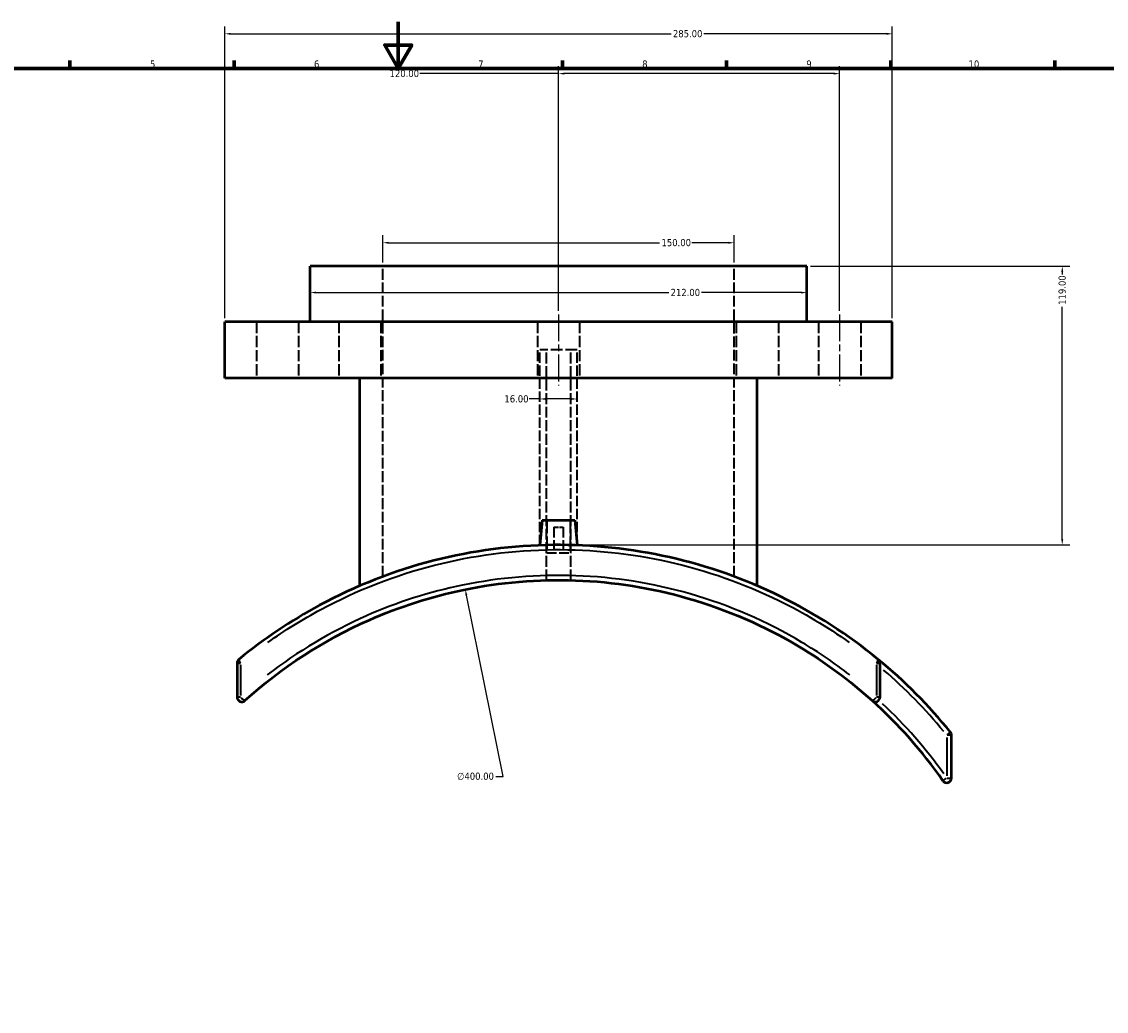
# Model space of a CAD drawing. Header units: millimetres. Extents: x -203 to 1361, y -251 to 1202.
# Tile 3 of 7: x 260 to 723, y 172 to 594. Entities that reach past the tile are written whole.
import ezdxf

# ---------------------------------------------------------------- set-up
doc = ezdxf.new("R2010")
doc.units = ezdxf.units.MM
doc.linetypes.add('CHAIN', pattern=[0.3543, 0.2362, -0.0295, 0.0591, -0.0295])
doc.linetypes.add('DASHED', pattern=[0.2068, 0.1655, -0.0413])
for name, color, linetype, lineweight in [('Border (ANSI)', 7, 'Continuous', 70), ('Centerline (ANSI)', 7, 'Continuous', 25), ('Dimension (ANSI)', 7, 'Continuous', 25), ('Hidden (ANSI)', 7, 'DASHED', 35), ('Visible (ANSI)', 7, 'Continuous', 50), ('Visible Narrow (ANSI)', 7, 'Continuous', 35)]:
    doc.layers.add(name, color=color, linetype=linetype, lineweight=lineweight)
doc.styles.add('Note Text (ANSI)', font='tahoma.ttf')
doc.dimstyles.new('Default - mm (ANSI)', dxfattribs={"dimtxt": 3.048, "dimasz": 2.5, "dimexe": 3.175, "dimexo": 1.6002, "dimgap": 0.8, "dimtad": 0, "dimtoh": 1, "dimrnd": 1e-08, "dimzin": 4, "dimdsep": 46, "dimtxsty": 'Note Text (ANSI)', "dimcen": 0.09, "dimdle": 10, "dimclrd": 256, "dimclre": 256, "dimclrt": 256, "dimadec": 1, "dimazin": 1, "dimtfac": 1, "dimtofl": 0, "dimtmove": 0, "dimatfit": 3, "dimfxl": 1, "dimtolj": 1, "dimtzin": 4, "dimlwd": -1, "dimlwe": -1, "dimarcsym": 0})

# ---------------------------------------------------------------- blocks, each defined once
blk = doc.blocks.new('Borders Default Border')
at = {"layer": 'Border (ANSI)'}
for p, q in [((280.33, 574), (280.33, 577.45)), ((350.42, 574), (350.42, 577.45)), ((490.58, 574), (490.58, 577.45)), ((560.67, 574), (560.67, 577.45)), ((630.75, 574), (630.75, 577.45)), ((700.83, 574), (700.83, 577.45))]:
    blk.add_line(p, q, dxfattribs=at)
at = {"layer": 'Border (ANSI)', "flags": 128}
for points in [[(420.5, 594), (420.5, 574), (414.73, 584), (426.27, 584), (420.5, 574)], [(20, 20), (20, 574), (821, 574), (821, 20), (20, 20)]]:
    blk.add_lwpolyline(points, dxfattribs=at)
at = {"layer": 'Border (ANSI)', "attachment_point": 7, "style": 'Note Text (ANSI)'}
for s, insert, char_height in [('5', (314.48, 574.34), 3.05), ('6', (384.49, 574.34), 3.05), ('7', (454.6, 574.4), 3.05), ('8', (524.63, 574.33), 3.05), ('9', (594.7, 574.34), 3.05), ('10', (663.96, 574.34), 3.048)]:
    blk.add_mtext(s, dxfattribs=dict(at, insert=insert, char_height=char_height))
blk = doc.blocks.new('*D6')
at = {"layer": 'Defpoints', "color": 0, "transparency": 16777216}
for p in [(449.08, 351.62), (528.73, -40.37)]:
    blk.add_point(p, dxfattribs=at)
at = {"layer": 'Dimension (ANSI)', "transparency": 16777216}
for p, q in [((465.3, 271.79), (449.58, 349.17)), ((462.08, 271.79), (465.3, 271.79))]:
    blk.add_line(p, q, dxfattribs=at)
blk.add_solid([(449.99, 349.26), (449.17, 349.09), (449.08, 351.62)], dxfattribs=at)
at = {"layer": 'Dimension (ANSI)', "transparency": 16777216, "insert": (445.6, 273.43), "char_height": 3.048, "attachment_point": 1, "style": 'Note Text (ANSI)'}
blk.add_mtext('\\A1;∅400.00', dxfattribs=at)
blk = doc.blocks.new('*D7')
at = {"layer": 'Defpoints', "color": 0, "transparency": 16777216}
for p in [(594.91, 489.63), (703.95, 489.63), (488.91, 370.63)]:
    blk.add_point(p, dxfattribs=at)
at = {"layer": 'Dimension (ANSI)', "transparency": 16777216}
for p, q in [((596.51, 489.63), (707.13, 489.63)), ((703.95, 487.13), (703.95, 486.02)), ((703.95, 373.13), (703.95, 472.34)), ((490.51, 370.63), (707.13, 370.63))]:
    blk.add_line(p, q, dxfattribs=at)
for points in [[(703.53, 487.13), (704.37, 487.13), (703.95, 489.63)], [(703.53, 373.13), (704.37, 373.13), (703.95, 370.63)]]:
    blk.add_solid(points, dxfattribs=at)
at = {"layer": 'Dimension (ANSI)', "transparency": 16777216, "insert": (702.36, 473.14), "char_height": 3.048, "attachment_point": 1, "rotation": 90, "style": 'Note Text (ANSI)'}
blk.add_mtext('\\A1;119.00', dxfattribs=at)
blk = doc.blocks.new('*D8')
at = {"layer": 'Defpoints', "color": 0, "transparency": 16777216}
for p in [(488.91, 571.83), (488.91, 469.01), (608.91, 469.01)]:
    blk.add_point(p, dxfattribs=at)
at = {"layer": 'Dimension (ANSI)', "transparency": 16777216}
for p, q in [((488.91, 470.61), (488.91, 575.01)), ((608.91, 470.61), (608.91, 575.01)), ((488.91, 571.83), (429.65, 571.83)), ((606.41, 571.83), (491.41, 571.83))]:
    blk.add_line(p, q, dxfattribs=at)
for points in [[(491.41, 572.25), (491.41, 571.41), (488.91, 571.83)], [(606.41, 572.25), (606.41, 571.41), (608.91, 571.83)]]:
    blk.add_solid(points, dxfattribs=at)
at = {"layer": 'Dimension (ANSI)', "transparency": 16777216, "insert": (416.77, 573.42), "char_height": 3.048, "attachment_point": 1, "style": 'Note Text (ANSI)'}
blk.add_mtext('\\A1;120.00', dxfattribs=at)
blk = doc.blocks.new('*D9')
at = {"layer": 'Defpoints', "color": 0, "transparency": 16777216}
for p in [(563.91, 499.63), (413.91, 489.63), (563.91, 489.63)]:
    blk.add_point(p, dxfattribs=at)
at = {"layer": 'Dimension (ANSI)', "transparency": 16777216}
for p, q in [((413.91, 491.23), (413.91, 502.81)), ((563.91, 491.23), (563.91, 502.81)), ((416.41, 499.63), (532.07, 499.63)), ((561.41, 499.63), (545.75, 499.63))]:
    blk.add_line(p, q, dxfattribs=at)
for points in [[(416.41, 500.05), (416.41, 499.21), (413.91, 499.63)], [(561.41, 500.05), (561.41, 499.21), (563.91, 499.63)]]:
    blk.add_solid(points, dxfattribs=at)
at = {"layer": 'Dimension (ANSI)', "transparency": 16777216, "insert": (532.87, 501.22), "char_height": 3.048, "attachment_point": 1, "style": 'Note Text (ANSI)'}
blk.add_mtext('\\A1;150.00', dxfattribs=at)
blk = doc.blocks.new('*D10')
at = {"layer": 'Defpoints', "color": 0, "transparency": 16777216}
for p in [(631.41, 588.83), (346.41, 465.83), (631.41, 465.83)]:
    blk.add_point(p, dxfattribs=at)
at = {"layer": 'Dimension (ANSI)', "transparency": 16777216}
for p, q in [((346.41, 467.43), (346.41, 592.01)), ((348.91, 588.83), (536.95, 588.83)), ((628.91, 588.83), (550.87, 588.83)), ((631.41, 467.43), (631.41, 592.01))]:
    blk.add_line(p, q, dxfattribs=at)
for points in [[(348.91, 589.25), (348.91, 588.41), (346.41, 588.83)], [(628.91, 589.25), (628.91, 588.41), (631.41, 588.83)]]:
    blk.add_solid(points, dxfattribs=at)
at = {"layer": 'Dimension (ANSI)', "transparency": 16777216, "insert": (537.75, 590.42), "char_height": 3.048, "attachment_point": 1, "style": 'Note Text (ANSI)'}
blk.add_mtext('\\A1;285.00', dxfattribs=at)
blk = doc.blocks.new('*D11')
at = {"layer": 'Defpoints', "color": 0, "transparency": 16777216}
for p in [(382.91, 478.36), (594.91, 478.36), (594.91, 478.36)]:
    blk.add_point(p, dxfattribs=at)
at = {"layer": 'Dimension (ANSI)', "transparency": 16777216}
for p, q in [((385.41, 478.36), (535.95, 478.36)), ((592.41, 478.36), (549.87, 478.36))]:
    blk.add_line(p, q, dxfattribs=at)
for points in [[(385.41, 478.78), (385.41, 477.95), (382.91, 478.36)], [(592.41, 478.78), (592.41, 477.95), (594.91, 478.36)]]:
    blk.add_solid(points, dxfattribs=at)
at = {"layer": 'Dimension (ANSI)', "transparency": 16777216, "insert": (536.75, 479.95), "char_height": 3.048, "attachment_point": 1, "style": 'Note Text (ANSI)'}
blk.add_mtext('\\A1;212.00', dxfattribs=at)
blk = doc.blocks.new('*D14')
at = {"layer": 'Defpoints', "color": 0, "transparency": 16777216}
for p in [(480.91, 432.94), (496.91, 432.94), (496.91, 432.94)]:
    blk.add_point(p, dxfattribs=at)
at = {"layer": 'Dimension (ANSI)', "transparency": 16777216}
for p, q in [((480.91, 432.94), (476.39, 432.94)), ((494.41, 432.94), (483.41, 432.94))]:
    blk.add_line(p, q, dxfattribs=at)
for points in [[(483.41, 433.35), (483.41, 432.52), (480.91, 432.94)], [(494.41, 433.35), (494.41, 432.52), (496.91, 432.94)]]:
    blk.add_solid(points, dxfattribs=at)
at = {"layer": 'Dimension (ANSI)', "transparency": 16777216, "insert": (465.8, 434.52), "char_height": 3.048, "attachment_point": 1, "style": 'Note Text (ANSI)'}
blk.add_mtext('\\A1;16.00', dxfattribs=at)

msp = doc.modelspace()

# ---------------------------------------------------------------- linework, layer by layer
at = {"layer": 'Centerline (ANSI)', "linetype": 'CHAIN', "ltscale": 48.391193}
for p, q in [((488.906, 469.006), (488.906, 438.656)), ((608.906, 469.006), (608.906, 438.656))]:
    msp.add_line(p, q, dxfattribs=at)
at = {"layer": 'Hidden (ANSI)', "ltscale": 27.858377}
for p, q in [((413.906, 357.126), (413.906, 489.631)), ((563.906, 357.126), (563.906, 489.631))]:
    msp.add_line(p, q, dxfattribs=at)
at = {"layer": 'Hidden (ANSI)', "ltscale": 29.01354}
for p, q in [((359.906, 465.831), (359.906, 441.831)), ((377.906, 465.831), (377.906, 441.831)), ((395.053, 465.831), (395.053, 441.831)), ((413.053, 465.831), (413.053, 441.831)), ((479.906, 465.831), (479.906, 441.831)), ((497.906, 465.831), (497.906, 441.831)), ((564.759, 465.831), (564.759, 441.831)), ((582.759, 465.831), (582.759, 441.831)), ((599.906, 465.831), (599.906, 441.831)), ((617.906, 465.831), (617.906, 441.831))]:
    msp.add_line(p, q, dxfattribs=at)
at = {"layer": 'Hidden (ANSI)', "ltscale": 30.382908}
msp.add_line((496.906, 453.931), (480.906, 453.931), dxfattribs=at)
at = {"layer": 'Hidden (ANSI)', "ltscale": 26.90164}
for p, q in [((480.906, 370.482), (480.906, 453.931)), ((496.906, 370.482), (496.906, 453.931))]:
    msp.add_line(p, q, dxfattribs=at)
at = {"layer": 'Hidden (ANSI)', "ltscale": 27.98032}
for p, q in [((483.706, 355.564), (483.706, 453.931)), ((494.106, 355.564), (494.106, 453.931))]:
    msp.add_line(p, q, dxfattribs=at)
at = {"layer": 'Hidden (ANSI)', "ltscale": 33.849129}
for p, q in [((483.906, 381.231), (483.906, 367.231)), ((493.906, 381.231), (493.906, 367.231))]:
    msp.add_line(p, q, dxfattribs=at)
at = {"layer": 'Hidden (ANSI)', "ltscale": 11.961675}
msp.add_line((486.906, 378.231), (490.906, 378.231), dxfattribs=at)
at = {"layer": 'Hidden (ANSI)', "ltscale": 26.595745}
for p, q in [((486.906, 378.231), (486.906, 367.231)), ((490.906, 378.231), (490.906, 367.231))]:
    msp.add_line(p, q, dxfattribs=at)
at = {"layer": 'Hidden (ANSI)', "ltscale": 25.31909}
msp.add_line((483.906, 367.231), (493.906, 367.231), dxfattribs=at)
at = {"layer": 'Visible (ANSI)'}
for p, q in [((594.906, 489.631), (382.906, 489.631)), ((382.906, 465.831), (382.906, 489.631)), ((594.906, 465.831), (594.906, 489.631)), ((631.406, 465.831), (346.406, 465.831)), ((346.406, 441.831), (346.406, 465.831)), ((631.406, 441.831), (631.406, 465.831)), ((631.406, 441.831), (346.406, 441.831)), ((404.106, 353.201), (404.106, 441.831)), ((573.706, 353.201), (573.706, 441.831)), ((481.906, 381.231), (480.966, 370.484)), ((481.906, 381.231), (495.906, 381.231)), ((495.906, 381.231), (496.846, 370.484)), ((351.656, 320.18), (351.656, 305.669)), ((626.156, 305.669), (626.156, 320.18)), ((656.656, 271.091), (656.656, 289.407))]:
    msp.add_line(p, q, dxfattribs=at)
for centre, radius, start, end in [((353.656, 320.18), 2, 129.41824, 180), ((624.156, 320.18), 2, 0, 50.58176), ((488.906, 155.631), 215, 38.90676, 50.58176), ((353.656, 305.669), 2, 180, 312.03269), ((624.156, 305.669), 2, 227.96731, 0), ((488.906, 155.631), 200, 34.86066, 47.96731), ((654.656, 289.407), 2, 0, 38.90676), ((654.656, 271.091), 2, 214.86066, 0)]:
    msp.add_arc(centre, radius, start, end, dxfattribs=at)
for points, knots in [([(625.426, 321.725), (612.618, 332.253), (598.566, 341.312), (568.583, 356.022), (552.645, 361.655), (520.014, 369.017), (503.338, 370.792), (469.475, 370.442), (452.297, 368.184), (418.656, 359.588), (402.223, 353.155), (374.63, 338.275), (363.077, 330.512), (352.386, 321.725)], [-29.4898625, -29.4898625, -29.4898625, -29.4898625, -24.4923555, -24.4923555, -19.4752063, -19.4752063, -14.5243703, -14.5243703, -9.4103116, -9.4103116, -4.1709851, -4.1709851, 0, 0, 0, 0]), ([(354.995, 304.184), (370.663, 318.307), (388.603, 329.957), (420.932, 344.255), (434.5, 348.612), (464.076, 354.728), (480.172, 356.082), (512.485, 354.904), (528.693, 352.306), (560.874, 343.029), (576.768, 336.114), (602.666, 320.642), (613.169, 312.881), (622.817, 304.184)], [-29.8163918, -29.8163918, -29.8163918, -29.8163918, -23.3412386, -23.3412386, -19.0298583, -19.0298583, -14.1720052, -14.1720052, -9.2318289, -9.2318289, -3.9873248, -3.9873248, 0, 0, 0, 0])]:
    msp.add_open_spline(points, degree=3, knots=knots, dxfattribs=at)
at = {"layer": 'Visible Narrow (ANSI)'}
for p, q in [((351.661, 320.18), (353.098, 320.18)), ((624.715, 320.18), (626.152, 320.18)), ((353.229, 306.395), (353.229, 319.455)), ((624.583, 319.455), (624.583, 306.395)), ((353.098, 305.669), (351.661, 305.669)), ((626.152, 305.669), (624.715, 305.669)), ((654.656, 288.491), (654.656, 272.007)), ((654.778, 289.505), (656.208, 290.659)), ((656.65, 289.407), (654.813, 289.407)), ((653.02, 269.951), (654.527, 271.001)), ((654.813, 271.091), (656.65, 271.091))]:
    msp.add_line(p, q, dxfattribs=at)
for radius, start, end in [(213, 39.45552, 49.33308), (202, 35.48763, 46.77306)]:
    msp.add_arc((488.906, 155.631), radius, start, end, dxfattribs=at)
for centre, major_axis, ratio, start_param, end_param in [((353.656, 320.18), (-1.27, 1.545), 0.1664912, 0.0717397, 1.3630551), ((624.156, 320.18), (1.27, 1.545), 0.1664912, 4.9201302, 6.2114456), ((353.656, 305.669), (1.339, -1.486), 0.1602437, 4.6546443, 6.1974726), ((624.156, 305.669), (-1.339, -1.486), 0.1602437, 0.0857127, 1.628541)]:
    msp.add_ellipse(centre, major_axis=major_axis, ratio=ratio, start_param=start_param, end_param=end_param, dxfattribs=at)
for points, knots in [([(364.81, 329.026), (372.055, 334.178), (379.632, 338.886), (402.759, 351.318), (419.089, 357.691), (452.523, 366.207), (469.595, 368.443), (503.249, 368.791), (519.822, 367.032), (552.252, 359.738), (568.091, 354.158), (593.502, 341.73), (603.535, 335.758), (613.002, 329.026)], [1.4744931, 1.4744931, 1.4744931, 1.4744931, 4.1709851, 4.1709851, 9.4103116, 9.4103116, 14.5243703, 14.5243703, 19.4752063, 19.4752063, 24.4923555, 24.4923555, 28.0153694, 28.0153694, 28.0153694, 28.0153694]), ([(613.264, 315.118), (606.754, 320.163), (599.929, 324.815), (577.927, 337.919), (561.823, 344.903), (529.218, 354.273), (512.796, 356.897), (480.057, 358.087), (463.748, 356.719), (433.783, 350.542), (420.035, 346.142), (391.807, 333.696), (377.552, 325.188), (364.55, 315.117)], [1.4908196, 1.4908196, 1.4908196, 1.4908196, 3.9873248, 3.9873248, 9.2318289, 9.2318289, 14.1720052, 14.1720052, 19.0298583, 19.0298583, 23.3412386, 23.3412386, 28.3255722, 28.3255722, 28.3255722, 28.3255722])]:
    msp.add_open_spline(points, degree=3, knots=knots, dxfattribs=at)

# ---------------------------------------------------------------- block references
msp.add_blockref('Borders Default Border', (0, 0))

# ---------------------------------------------------------------- dimensions: what is measured, and where the dimension line sits
at = {"layer": 'Dimension (ANSI)'}
for base, p1, p2, override, picture, middle in [((631.406, 588.831), (346.406, 465.831), (631.406, 465.831), {"dimtoh": 0, "dimdec": 2, "dimtp": 0, "dimtm": 0, "dimtdec": 2, "dimatfit": 1}, '*D10', (543.906, 588.831)), ((563.906, 499.631), (413.906, 489.631), (563.906, 489.631), {"dimtoh": 0, "dimdec": 2, "dimtp": 0, "dimtm": 0, "dimtdec": 2, "dimatfit": 1}, '*D9', (538.906, 499.631)), ((594.906, 478.363), (382.906, 478.363), (594.906, 478.363), {"dimtoh": 0, "dimdec": 2, "dimse1": 1, "dimse2": 1, "dimtp": 0, "dimtm": 0, "dimtdec": 2, "dimatfit": 1}, '*D11', (542.906, 478.363)), ((496.906, 432.936), (480.906, 432.936), (496.906, 432.936), {"dimtoh": 0, "dimdec": 2, "dimse1": 1, "dimse2": 1, "dimtp": 0, "dimtm": 0, "dimtdec": 2, "dimatfit": 2}, '*D14', (470.692, 432.936))]:
    dim = msp.add_linear_dim(base=base, p1=p1, p2=p2, dimstyle='Default - mm (ANSI)', override=override, dxfattribs=at)
    dim.commit()
    dim.dimension.update_dxf_attribs({"geometry": picture, "text_midpoint": middle, "dimtype": 160})
for base, p1, p2, angle, override, picture, middle in [((488.906, 571.831), (608.906, 469.006), (488.906, 469.006), 180, {"dimtoh": 0, "dimdec": 2, "dimtp": 0, "dimtm": 0, "dimtdec": 2, "dimatfit": 2}, '*D8', (422.807, 571.831)), ((703.95, 489.631), (488.906, 370.63), (594.906, 489.631), 90, {"dimtoh": 0, "dimdec": 2, "dimtp": 0, "dimtm": 0, "dimtdec": 2, "dimatfit": 1}, '*D7', (703.95, 479.178))]:
    dim = msp.add_linear_dim(base=base, p1=p1, p2=p2, angle=angle, dimstyle='Default - mm (ANSI)', override=override, dxfattribs=at)
    dim.commit()
    dim.dimension.update_dxf_attribs({"geometry": picture, "text_midpoint": middle, "dimtype": 160})
dim = msp.add_diameter_dim_2p(p1=(528.732, -40.374), p2=(449.081, 351.624), dimstyle='Default - mm (ANSI)', override={"dimtih": 1, "dimdec": 2, "dimlfac": 0.999977, "dimtp": 0, "dimtm": 0, "dimtdec": 2}, dxfattribs=at)
dim.commit()
dim.dimension.update_dxf_attribs({"geometry": '*D6', "text_midpoint": (453.442, 271.788), "dimtype": 163})

doc.saveas('drawing.dxf')
